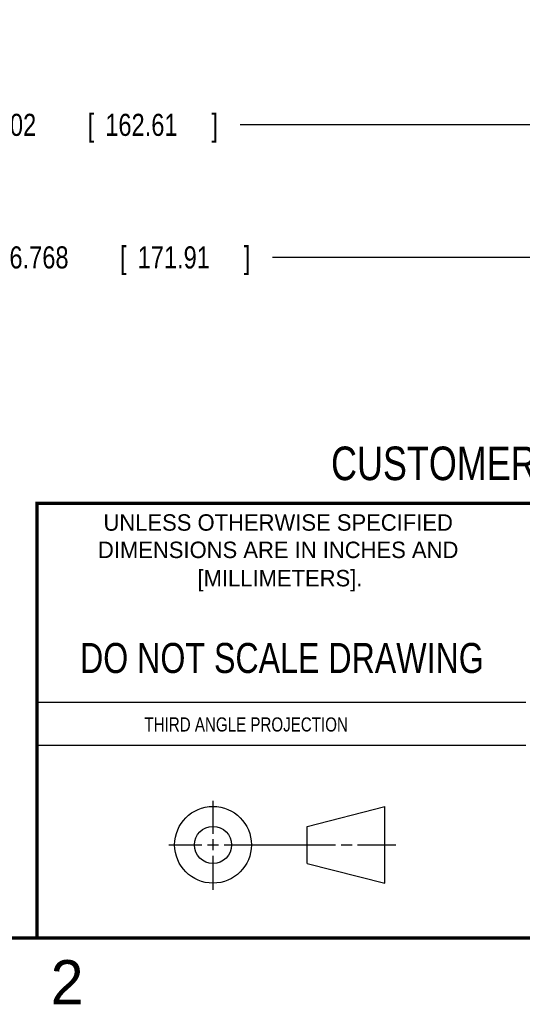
# Model space of a CAD drawing. Header units: inches. Extents: x 0 to 22, y 0 to 17.
# Tile 5 of 17: x 13.5 to 16.4, y 0.1 to 5.7. Entities that reach past the tile are written whole.
import ezdxf
from ezdxf.enums import TextEntityAlignment as Align

# ---------------------------------------------------------------- set-up
doc = ezdxf.new("R2010")
doc.units = ezdxf.units.IN
doc.header["$LTSCALE"] = 1.21
doc.header["$MEASUREMENT"] = 0
doc.layers.get('0').update_dxf_attribs({"linetype": 'CONTINUOUS'})
doc.layers.add('DIMENSIONS', color=7, linetype='CONTINUOUS')
doc.styles.get("Standard").update_dxf_attribs({"font": 'txt', "width": 0.8})
doc.dimstyles.new('DIMSTYLE_1', dxfattribs={"dimtxt": 0.125, "dimasz": 0.1875, "dimexe": 0.18, "dimexo": 0.0625, "dimgap": 0.09, "dimtad": 0, "dimtih": 1, "dimtoh": 1, "dimdec": 3, "dimzin": 4, "dimdsep": 46, "dimtxsty": 'STANDARD', "dimblk": '_FILLED', "dimblk1": '_FILLED', "dimblk2": '_FILLED', "dimcen": 0.09, "dimadec": 0, "dimazin": 0, "dimtp": 0.01, "dimtm": 0.01, "dimtfac": 1, "dimtdec": 3, "dimtofl": 0, "dimtmove": 0, "dimatfit": 3, "dimldrblk": '_FILLED', "dimfxl": 1, "dimtolj": 1, "dimtzin": 4, "dimarcsym": 0})

# ---------------------------------------------------------------- blocks, each defined once
blk = doc.blocks.new('_FILLED')
at = {"color": 0, "linetype": 'BYBLOCK'}
blk.add_solid([(0, 0), (-1, 0.167), (-1, -0.167)], dxfattribs=at)
blk = doc.blocks.new('*D8')
at = {"layer": 'DIMENSIONS', "color": 2, "linetype": 'CONTINUOUS'}
for p, q in [((17.1847, 7.2733), (17.1847, 4.9766)), ((10.7827, 6.6121), (10.7827, 4.9766)), ((10.7827, 5.1016), (13.2087, 5.1016)), ((17.1847, 5.1016), (14.7587, 5.1016))]:
    blk.add_line(p, q, dxfattribs=at)
at = {"layer": 'DIMENSIONS', "color": 2, "linetype": 'CONTINUOUS', "xscale": 0.1875, "yscale": 0.1875, "zscale": 0.1875, "rotation": 180}
blk.add_blockref('_FILLED', (10.7827, 5.1016), dxfattribs=at)
at = {"layer": 'DIMENSIONS', "color": 2, "linetype": 'CONTINUOUS', "xscale": 0.1875, "yscale": 0.1875, "zscale": 0.1875}
blk.add_blockref('_FILLED', (17.1847, 5.1016), dxfattribs=at)
at = {"layer": 'DIMENSIONS', "color": 2, "linetype": 'CONTINUOUS', "width": 0.8}
for s, p in [('6.402', (13.2712, 5.0391)), ('[', (13.8962, 5.0391)), ('162.61', (13.9962, 5.0391)), (']', (14.5962, 5.0391))]:
    blk.add_text(s, height=0.125, dxfattribs=at).set_placement(p)
blk = doc.blocks.new('*D9')
at = {"layer": 'DIMENSIONS', "color": 2, "linetype": 'CONTINUOUS'}
for p, q in [((17.5508, 7.2969), (17.5508, 4.2266)), ((10.7827, 6.6121), (10.7827, 4.2266)), ((10.7827, 4.3516), (13.3917, 4.3516)), ((17.5508, 4.3516), (14.9417, 4.3516))]:
    blk.add_line(p, q, dxfattribs=at)
at = {"layer": 'DIMENSIONS', "color": 2, "linetype": 'CONTINUOUS', "xscale": 0.1875, "yscale": 0.1875, "zscale": 0.1875, "rotation": 180}
blk.add_blockref('_FILLED', (10.7827, 4.3516), dxfattribs=at)
at = {"layer": 'DIMENSIONS', "color": 2, "linetype": 'CONTINUOUS', "xscale": 0.1875, "yscale": 0.1875, "zscale": 0.1875}
blk.add_blockref('_FILLED', (17.5508, 4.3516), dxfattribs=at)
at = {"layer": 'DIMENSIONS', "color": 2, "linetype": 'CONTINUOUS', "width": 0.8}
for s, p in [('6.768', (13.4542, 4.2891)), ('[', (14.0792, 4.2891)), ('171.91', (14.1792, 4.2891)), (']', (14.7792, 4.2891))]:
    blk.add_text(s, height=0.125, dxfattribs=at).set_placement(p)

msp = doc.modelspace()

# ---------------------------------------------------------------- linework, layer by layer
at = {"color": 2, "linetype": 'CONTINUOUS'}
for p, q in [((13.61, 1.835), (16.375, 1.835)), ((16.375, 1.5888), (13.61, 1.5888)), ((14.6059, 1.0901), (14.6059, 1.2769)), ((14.6059, 0.9964), (14.6059, 1.0589)), ((14.3557, 1.0276), (14.5434, 1.0276)), ((14.5747, 1.0276), (14.6372, 1.0276)), ((14.6684, 1.0276), (15.2987, 1.0276)), ((15.3299, 1.0276), (15.3924, 1.0276)), ((15.4237, 1.0276), (15.6394, 1.0276)), ((14.6059, 0.7723), (14.6059, 0.9651))]:
    msp.add_line(p, q, dxfattribs=at)
at = {"color": 7, "linetype": 'CONTINUOUS'}
for p, q in [((15.1374, 1.132), (15.5769, 1.2447)), ((15.5769, 0.8105), (15.5769, 1.2447)), ((15.1374, 0.9219), (15.1374, 1.132)), ((15.1374, 0.9219), (15.5769, 0.8105))]:
    msp.add_line(p, q, dxfattribs=at)
at = {"color": 7, "linetype": 'CONTINUOUS', "const_width": 0.02}
for points in [[(13.6, 2.9595), (21.5, 2.96)], [(13.61, 0.5), (13.61, 2.96)], [(0.5, 0.5), (21.5, 0.5)]]:
    msp.add_lwpolyline(points, dxfattribs=at)
at = {"color": 7, "linetype": 'CONTINUOUS'}
for centre, radius in [((14.6059, 1.0276), 0.2171), ((14.6054, 1.0269), 0.105)]:
    msp.add_circle(centre, radius, dxfattribs=at)

# ---------------------------------------------------------------- texts
at = {"color": 7, "linetype": 'CONTINUOUS', "width": 0.8}
for s, height, p in [('CUSTOMER DRAWING', 0.19, (16.3742, 3.0911)), ('DO NOT SCALE DRAWING', 0.17, (14.9953, 1.9998))]:
    msp.add_text(s, height=height, dxfattribs=at).set_placement(p, align=Align.CENTER)
at = {"color": 2, "linetype": 'CONTINUOUS'}
for s, p in [('UNLESS OTHERWISE SPECIFIED', (14.9742, 2.8049)), ('DIMENSIONS ARE IN INCHES AND', (14.9742, 2.6501)), ('[MILLIMETERS].', (14.9844, 2.4899))]:
    msp.add_text(s, height=0.093, dxfattribs=at).set_placement(p, align=Align.CENTER)
at = {"color": 2, "linetype": 'CONTINUOUS', "width": 0.8}
msp.add_text('THIRD ANGLE PROJECTION', height=0.08, dxfattribs=at).set_placement((14.2178, 1.6686))
at = {"color": 2, "linetype": 'CONTINUOUS'}
msp.add_text('2', height=0.25, dxfattribs=at).set_placement((13.6875, 0.125))

# ---------------------------------------------------------------- dimensions: what is measured, and where the dimension line sits
at = {"layer": 'DIMENSIONS', "color": 2, "linetype": 'CONTINUOUS'}
dim = msp.add_linear_dim(base=(10.7827, 4.3516), p1=(17.5508, 7.2969), p2=(10.7827, 6.6121), angle=180, dimstyle='DIMSTYLE_1', dxfattribs=at)
dim.commit()
dim.dimension.update_dxf_attribs({"geometry": '*D9', "text_midpoint": (14.1667, 4.3516), "dimtype": 160})
dim = msp.add_linear_dim(base=(17.1847, 5.1016), p1=(10.7827, 6.6121), p2=(17.1847, 7.2733), dimstyle='DIMSTYLE_1', dxfattribs=at)
dim.commit()
dim.dimension.update_dxf_attribs({"geometry": '*D8', "text_midpoint": (13.9837, 5.1016), "dimtype": 160})

doc.saveas('drawing.dxf')
